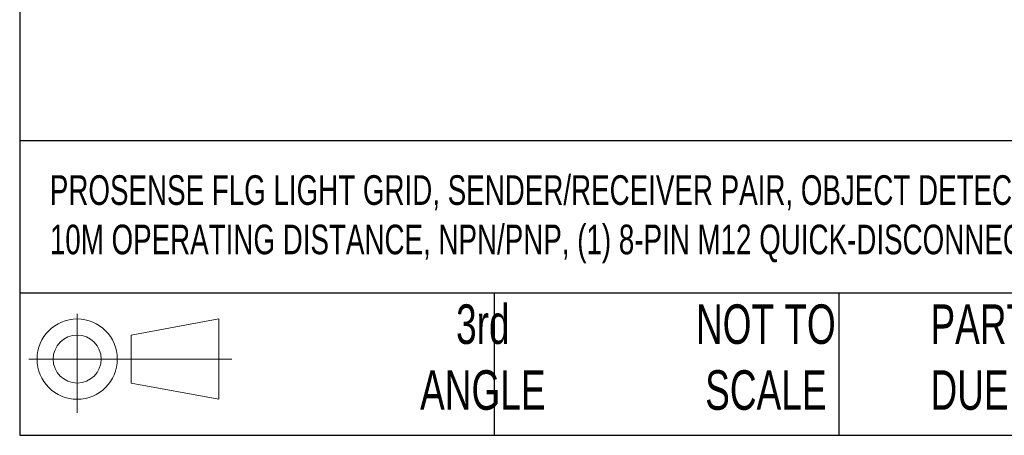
# Model space of a CAD drawing. Header units: millimetres. Extents: x 13 to 546, y 13 to 419.
# Tile 1 of 20: x 13 to 118, y 13 to 57. Entities that reach past the tile are written whole.
import ezdxf

# ---------------------------------------------------------------- set-up
doc = ezdxf.new("R2010")
doc.units = ezdxf.units.MM
doc.header["$LTSCALE"] = 2
doc.layers.add('TEXT', color=140, linetype='Continuous', lineweight=25)
doc.styles.add('SLDTEXTSTYLE0', font='TXT', dxfattribs={"width": 0.7})

# ---------------------------------------------------------------- blocks, each defined once
blk = doc.blocks.new('Block11')
at = {"color": 7, "linetype": 'Continuous', "lineweight": 18}
for p, q in [((5.18, 10.62), (5.18, 0)), ((10.96, 8.33), (20.35, 10.06)), ((20.35, 10.06), (20.35, 1.46)), ((10.96, 3.19), (10.96, 8.33)), ((0, 5.76), (21.75, 5.76)), ((10.96, 3.19), (20.35, 1.46))]:
    blk.add_line(p, q, dxfattribs=at)
for radius in [4.3, 2.57]:
    blk.add_circle((5.18, 5.76), radius, dxfattribs=at)
blk = doc.blocks.new('Block12')
at = {"color": 7, "linetype": 'Continuous'}
blk.add_blockref('Block11', (0, 0), dxfattribs=at)

msp = doc.modelspace()

# ---------------------------------------------------------------- linework, layer by layer
at = {"layer": 'TEXT'}
for p, q in [((12.7, 419.1), (12.7, 12.7)), ((546.1, 44.252), (12.7, 44.252)), ((546.1, 27.94), (12.7, 27.94)), ((63.5, 27.94), (63.5, 12.7)), ((100.423, 27.94), (100.423, 12.7)), ((12.7, 12.7), (546.1, 12.7))]:
    msp.add_line(p, q, dxfattribs=at)

# ---------------------------------------------------------------- block references
msp.add_blockref('Block12', (13.676, 15.108), dxfattribs=at)

# ---------------------------------------------------------------- texts
at = {"layer": 'TEXT', "style": 'SLDTEXTSTYLE0'}
for s, insert, char_height, attachment_point in [('PROSENSE FLG LIGHT GRID, SENDER/RECEIVER PAIR, OBJECT DETECTION, 20MM RESOLUTION, 220MM DETECTION HEIGHT, 0.1-^J10M OPERATING DISTANCE, NPN/PNP, (1) 8-PIN M12 QUICK-DISCONNECT AND (1) 12-PIN M12 QUICK-DISCONNECT.', (15.931, 40.565), 3.175, 1), ('3rd^JANGLE', (62.297, 26.728), 4.2333, 2), ('NOT TO^JSCALE', (92.607, 26.728), 4.23333, 2), ("PART DIMENSIONS MAY DIFFER SLIGHTLY ^JDUE TO MANUFACTURER'S VARIANCES", (110.239, 26.728), 4.23333, 1)]:
    msp.add_mtext(s, dxfattribs=dict(at, insert=insert, char_height=char_height, attachment_point=attachment_point))

doc.saveas('drawing.dxf')
